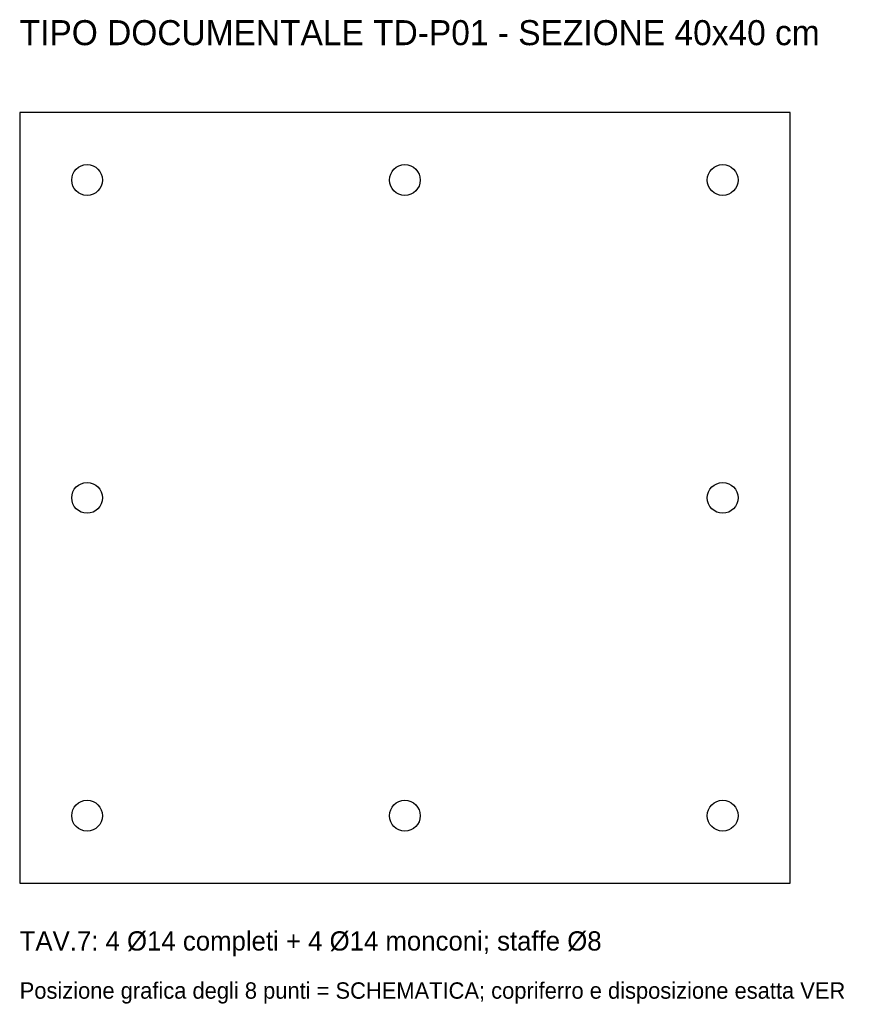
# Model space of a CAD drawing. Header units: metres. Extents: x 1000 to 5427, y 371 to 5482.
import ezdxf

# ---------------------------------------------------------------- set-up
doc = ezdxf.new("R2010")
doc.units = ezdxf.units.M
for name, color, linetype in [('S-DOC-REBAR', 1, 'Continuous'), ('S-DOC-SEC', 3, 'Continuous'), ('S-DOC-TEXT', 7, 'Continuous'), ('S-VER', 6, 'Continuous')]:
    doc.layers.add(name, color=color, linetype=linetype)

msp = doc.modelspace()

# ---------------------------------------------------------------- linework, layer by layer
at = {"layer": 'S-DOC-REBAR'}
for centre in [(1350, 4650), (3000, 4650), (4650, 4650), (1350, 3000), (4650, 3000), (1350, 1350), (3000, 1350), (4650, 1350)]:
    msp.add_circle(centre, 80, dxfattribs=at)
at = {"layer": 'S-DOC-SEC'}
msp.add_lwpolyline([(1000, 1000), (5000, 1000), (5000, 5000), (1000, 5000)], close=True, dxfattribs=at)

# ---------------------------------------------------------------- texts
at = {"layer": 'S-DOC-TEXT'}
for s, height, p in [('TIPO DOCUMENTALE TD-P01 - SEZIONE 40x40 cm', 130, (1000, 5350)), ('TAV.7: 4 Ø14 completi + 4 Ø14 monconi; staffe Ø8', 100, (1000, 650))]:
    msp.add_text(s, height=height, dxfattribs=at).set_placement(p)
at = {"layer": 'S-VER'}
msp.add_text('Posizione grafica degli 8 punti = SCHEMATICA; copriferro e disposizione esatta VER', height=85, dxfattribs=at).set_placement((1000, 400))

doc.saveas('drawing.dxf')
